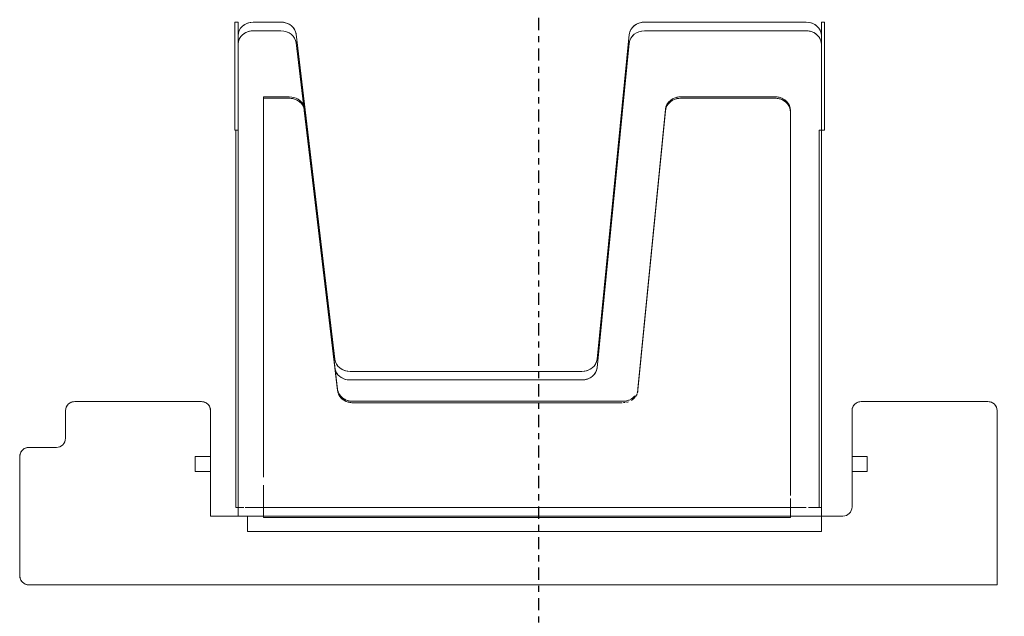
# Model space of a CAD drawing. Header units: millimetres. Extents: x -80560 to 110805, y -11020 to 52719.
# Tile 134 of 184: x 66955 to 67600, y 41939 to 42330. Entities that reach past the tile are written whole.
import ezdxf

# ---------------------------------------------------------------- set-up
doc = ezdxf.new("R2010")
doc.units = ezdxf.units.MM
doc.linetypes.add('CENTER2', pattern=[20, 8, -4, 4, -4])
for name, color, linetype, lineweight in [('A-ANNO-DIMS', 211, 'Continuous', 9), ('A-ANNO-DIMS-100', 211, 'Continuous', 9), ('I-FURN', 30, 'Continuous', 18), ('S-GRID', 1, 'Continuous', 9)]:
    doc.layers.add(name, color=color, linetype=linetype, lineweight=lineweight)
doc.styles.add('Arial_5', font='arial.ttf', dxfattribs={"width": 0.7, "height": 180})
doc.dimstyles.new('n3o_1_8_1', dxfattribs={"dimscale": 304.8, "dimtxt": 183.646692, "dimasz": 0.492126, "dimexe": 0.246063, "dimexo": 0.0625, "dimgap": 0.032808, "dimtad": 1, "dimdec": 0, "dimdsep": 46, "dimtxsty": 'Arial_5', "dimblk1": 'OBLIQUE', "dimblk2": 'OBLIQUE', "dimsah": 1, "dimcen": 0.09, "dimdle": 0.246063, "dimazin": 0, "dimtfac": 1, "dimtdec": 4, "dimtix": 1, "dimtmove": 2, "dimatfit": 3, "dimfxl": 0.246063, "dimfxlon": 1, "dimtvp": 1, "dimtolj": 1, "dimtzin": 0, "dimarcsym": 2})

# ---------------------------------------------------------------- blocks, each defined once
blk = doc.blocks.new('82_kopieerapparaat_Sharp - std-V178-DO_01 eerste verdieping')
at = {"layer": 'I-FURN'}
for p, q in [((-360, 300), (-474, 300)), ((-474, 300), (-360, 300)), ((-360, 300), (-474, 300)), ((-474, 300), (-360, 300)), ((-360, -334), (-360, 300)), ((-360, 300), (-360, -334)), ((-360, -334), (-360, 300)), ((-360, 300), (-360, -334)), ((-480, 294), (-480, 211)), ((-480, 211), (-480, 294)), ((-480, 294), (-480, 211)), ((-480, 211), (-480, 294)), ((-444.16, 205), (-444.16, 215)), ((-444.16, 215), (-434.16, 215)), ((-444.16, 215), (-434.16, 215)), ((-444.16, 205), (-444.16, 215)), ((-434.16, 215), (-434.16, 205)), ((-434.16, 205), (-434.16, 215)), ((-474, 205), (-411, 205)), ((-411, 205), (-474, 205)), ((-474, 205), (-444.16, 205)), ((-411, 205), (-474, 205)), ((-434.16, 205), (-444.16, 205)), ((-434.16, 205), (-411, 205)), ((-405, 199), (-405, -215)), ((-405, -215), (-405, 199)), ((-405, 199), (-405, -215)), ((-405, 184.98), (-405, 199)), ((-728.49, 186.98), (-657.86, 186.98)), ((-657.86, 186.98), (-728.49, 186.98)), ((-728.49, 186.98), (-728.49, 184.98)), ((-728.49, 184.98), (-728.49, 186.98)), ((-657.86, 184.98), (-657.86, 186.98)), ((-657.86, 184.98), (-657.86, 186.98)), ((-728.49, 184.98), (-714.03, 184.98)), ((-657.86, 184.98), (-728.49, 184.98)), ((-714.03, 184.98), (-719.67, 184.98)), ((-719.67, 184.98), (-714.03, 184.98)), ((-714.03, 184.98), (-719.67, 184.98)), ((-719.67, 184.98), (-714.03, 184.98)), ((-714.03, 184.98), (-657.86, 184.98)), ((-410.63, 184.98), (-714.03, 184.98)), ((-714.03, 184.98), (-410.63, 184.98)), ((-405, 184.98), (-714.03, 184.98)), ((-714.03, 184.98), (-657.86, 184.98)), ((-410.63, 184.98), (-657.86, 184.98)), ((-657.86, 184.98), (-410.63, 184.98)), ((-657.86, 183.48), (-657.86, 184.98)), ((-657.86, 183.48), (-657.86, 184.98)), ((-657.86, 184.98), (-410.63, 184.98)), ((-410.63, 183.48), (-657.86, 183.48)), ((-657.86, 183.48), (-410.63, 183.48)), ((-410.63, 184.98), (-410.63, 183.48)), ((-410.63, 183.48), (-410.63, 184.98)), ((-405, 184.98), (-410.63, 184.98)), ((-410.63, 184.98), (-410.63, 183.48)), ((-410.63, 184.98), (-405, 184.98)), ((-410.63, 184.98), (-410.63, 176.47)), ((-410.63, 184.98), (-405, 184.98)), ((-410.63, 183.48), (-410.63, 176.47)), ((-405, 164.66), (-405, 184.98)), ((-405, -190.78), (-405, 184.98)), ((-405, 164.66), (-405, 184.98)), ((-405, -190.78), (-405, 184.98)), ((-405, 184.98), (-405, -190.78)), ((-395, 184.98), (-405, 184.98)), ((-395, 184.98), (-405, 184.98)), ((-395, -190.78), (-395, 184.98)), ((-395, 184.98), (-395, -190.78)), ((-728.49, 69.14), (-728.49, 174.98)), ((-728.49, 69.14), (-728.49, 174.98)), ((-722.86, 174.98), (-722.86, 69.14)), ((-722.86, 174.98), (-722.86, 69.14)), ((-410.63, 175.07), (-410.63, 164.66)), ((-410.63, 175.07), (-410.63, -192.39)), ((-669.76, 164.66), (-670.67, 164.66)), ((-669.76, 164.66), (-670.67, 164.66)), ((-669.76, 164.66), (-670.67, 164.66)), ((-669.76, 164.66), (-670.67, 164.66)), ((-669.76, 164.66), (-670.67, 164.66)), ((-669.76, 164.66), (-670.67, 164.66)), ((-669.76, 164.66), (-670.67, 164.66)), ((-669.76, 164.66), (-670.67, 164.66)), ((-669.76, 164.66), (-670.67, 164.66)), ((-669.76, 164.66), (-670.67, 164.66)), ((-669.76, 164.66), (-670.67, 164.66)), ((-669.76, 164.66), (-670.67, 164.66)), ((-669.76, 164.66), (-670.67, 164.66)), ((-418.45, 164.66), (-669.76, 164.66)), ((-669.76, 164.66), (-418.45, 164.66)), ((-418.45, 164.66), (-669.76, 164.66)), ((-669.76, 164.66), (-418.45, 164.66)), ((-418.45, 164.66), (-669.76, 164.66)), ((-669.76, 164.66), (-418.45, 164.66)), ((-418.45, 164.66), (-669.76, 164.66)), ((-669.76, 164.66), (-418.45, 164.66)), ((-418.45, 164.66), (-669.76, 164.66)), ((-669.76, 164.66), (-418.45, 164.66)), ((-418.45, 164.66), (-669.76, 164.66)), ((-669.76, 164.66), (-418.45, 164.66)), ((-418.45, 164.66), (-669.76, 164.66)), ((-669.76, 164.66), (-418.45, 164.66)), ((-418.45, 164.66), (-669.76, 164.66)), ((-669.76, 164.66), (-418.45, 164.66)), ((-418.45, 164.66), (-669.76, 164.66)), ((-669.76, 164.66), (-418.45, 164.66)), ((-418.45, 164.66), (-669.76, 164.66)), ((-669.76, 164.66), (-418.45, 164.66)), ((-418.45, 164.66), (-669.76, 164.66)), ((-669.76, 164.66), (-418.45, 164.66)), ((-418.45, 164.66), (-669.76, 164.66)), ((-669.76, 164.66), (-418.45, 164.66)), ((-418.45, 164.66), (-669.76, 164.66)), ((-669.76, 164.66), (-418.45, 164.66)), ((-405, 164.66), (-416.55, 164.66)), ((-416.55, 164.66), (-405, 164.66)), ((-405, 164.66), (-416.55, 164.66)), ((-416.55, 164.66), (-405, 164.66)), ((-405, 164.66), (-416.55, 164.66)), ((-416.55, 164.66), (-405, 164.66)), ((-405, 164.66), (-416.55, 164.66)), ((-416.55, 164.66), (-405, 164.66)), ((-405, 164.66), (-416.55, 164.66)), ((-416.55, 164.66), (-405, 164.66)), ((-405, 164.66), (-416.55, 164.66)), ((-416.55, 164.66), (-405, 164.66)), ((-405, 164.66), (-416.55, 164.66)), ((-416.55, 164.66), (-405, 164.66)), ((-405, 164.66), (-416.55, 164.66)), ((-416.55, 164.66), (-405, 164.66)), ((-405, 164.66), (-416.55, 164.66)), ((-416.55, 164.66), (-405, 164.66)), ((-405, 164.66), (-416.55, 164.66)), ((-416.55, 164.66), (-405, 164.66)), ((-405, 164.66), (-416.55, 164.66)), ((-416.55, 164.66), (-405, 164.66)), ((-405, 164.66), (-416.55, 164.66)), ((-416.55, 164.66), (-405, 164.66)), ((-405, 164.66), (-416.55, 164.66)), ((-416.55, 164.66), (-405, 164.66)), ((-410.63, 164.66), (-410.63, 156.83)), ((-404.09, 164.66), (-405, 164.66)), ((-404.09, 164.66), (-405, 164.66)), ((-404.09, 164.66), (-405, 164.66)), ((-404.09, 164.66), (-405, 164.66)), ((-404.09, 164.66), (-405, 164.66)), ((-404.09, 164.66), (-405, 164.66)), ((-404.09, 164.66), (-405, 164.66)), ((-404.09, 164.66), (-405, 164.66)), ((-404.09, 164.66), (-405, 164.66)), ((-404.09, 164.66), (-405, 164.66)), ((-404.09, 164.66), (-405, 164.66)), ((-404.09, 164.66), (-405, 164.66)), ((-404.09, 164.66), (-405, 164.66)), ((-405, 163.34), (-405, -179.63)), ((-405, 163.34), (-405, -179.63)), ((-405, 163.34), (-405, -179.63)), ((-405, 163.34), (-405, -179.63)), ((-405, 163.34), (-405, -179.63)), ((-405, 163.34), (-405, -179.63)), ((-405, 163.34), (-405, -179.63)), ((-405, 163.34), (-405, -179.63)), ((-405, 163.34), (-405, -179.63)), ((-405, 163.34), (-405, -179.63)), ((-405, 163.34), (-405, -179.63)), ((-405, 163.34), (-405, -179.63)), ((-405, -179.63), (-405, 163.34)), ((-405, 163.34), (-405, -179.63)), ((-405, -179.63), (-405, 163.34)), ((-404.09, -180.34), (-404.09, 164.66)), ((-404.09, -180.34), (-404.09, 164.66)), ((-404.09, -180.34), (-404.09, 164.66)), ((-404.09, -180.34), (-404.09, 164.66)), ((-404.09, -180.34), (-404.09, 164.66)), ((-404.09, -180.34), (-404.09, 164.66)), ((-404.09, -180.34), (-404.09, 164.66)), ((-404.09, -180.34), (-404.09, 164.66)), ((-404.09, -180.34), (-404.09, 164.66)), ((-404.09, -180.34), (-404.09, 164.66)), ((-404.09, -180.34), (-404.09, 164.66)), ((-404.09, -180.34), (-404.09, 164.66)), ((-404.09, -180.34), (-404.09, 164.66)), ((-410.63, 155.11), (-410.63, -175.26)), ((-679.58, 92.8), (-679.58, 154.66)), ((-679.58, 92.8), (-679.58, 154.66)), ((-679.58, 92.8), (-679.58, 154.66)), ((-679.58, 92.8), (-679.58, 154.66)), ((-679.58, 92.8), (-679.58, 154.66)), ((-679.58, 92.8), (-679.58, 154.66)), ((-679.58, 92.8), (-679.58, 154.66)), ((-679.58, 92.8), (-679.58, 154.66)), ((-679.58, 92.8), (-679.58, 154.66)), ((-679.58, 92.8), (-679.58, 154.66)), ((-679.58, 92.8), (-679.58, 154.66)), ((-679.58, 92.8), (-679.58, 154.66)), ((-679.58, 92.8), (-679.58, 154.66)), ((-678.67, 154.66), (-678.67, 92.8)), ((-678.67, 154.66), (-678.67, 92.8)), ((-678.67, 154.66), (-678.67, 92.8)), ((-678.67, 154.66), (-678.67, 92.8)), ((-678.67, 154.66), (-678.67, 92.8)), ((-678.67, 154.66), (-678.67, 92.8)), ((-678.67, 154.66), (-678.67, 92.8)), ((-678.67, 154.66), (-678.67, 92.8)), ((-678.67, 154.66), (-678.67, 92.8)), ((-678.67, 154.66), (-678.67, 92.8)), ((-678.67, 154.66), (-678.67, 92.8)), ((-678.67, 154.66), (-678.67, 92.8)), ((-678.67, 154.66), (-678.67, 92.8)), ((-488.33, 64.86), (-671.44, 82.84)), ((-488.33, 64.86), (-671.44, 82.84)), ((-488.33, 64.86), (-671.44, 82.84)), ((-488.33, 64.86), (-671.44, 82.84)), ((-488.33, 64.86), (-671.44, 82.84)), ((-488.33, 64.86), (-671.44, 82.84)), ((-488.33, 64.86), (-671.44, 82.84)), ((-488.33, 64.86), (-671.44, 82.84)), ((-488.33, 64.86), (-671.44, 82.84)), ((-488.33, 64.86), (-671.44, 82.84)), ((-488.33, 64.86), (-671.44, 82.84)), ((-488.33, 64.86), (-671.44, 82.84)), ((-488.33, 64.86), (-671.44, 82.84)), ((-670.54, 82.84), (-487.42, 64.86)), ((-670.54, 82.84), (-487.42, 64.86)), ((-670.54, 82.84), (-487.42, 64.86)), ((-670.54, 82.84), (-487.42, 64.86)), ((-670.54, 82.84), (-487.42, 64.86)), ((-670.54, 82.84), (-487.42, 64.86)), ((-670.54, 82.84), (-487.42, 64.86)), ((-670.54, 82.84), (-487.42, 64.86)), ((-670.54, 82.84), (-487.42, 64.86)), ((-670.54, 82.84), (-487.42, 64.86)), ((-670.54, 82.84), (-487.42, 64.86)), ((-670.54, 82.84), (-487.42, 64.86)), ((-670.54, 82.84), (-487.42, 64.86)), ((-507.86, 38.12), (-720.43, 59.18)), ((-507.86, 38.12), (-720.43, 59.18)), ((-714.8, 59.18), (-502.23, 38.12)), ((-714.8, 59.18), (-502.23, 38.12)), ((-480.2, -121.94), (-480.2, 54.9)), ((-480.2, -121.94), (-480.2, 54.9)), ((-480.2, -121.94), (-480.2, 54.9)), ((-480.2, -121.94), (-480.2, 54.9)), ((-480.2, -121.94), (-480.2, 54.9)), ((-480.2, -121.94), (-480.2, 54.9)), ((-480.2, -121.94), (-480.2, 54.9)), ((-480.2, -121.94), (-480.2, 54.9)), ((-480.2, -121.94), (-480.2, 54.9)), ((-480.2, -121.94), (-480.2, 54.9)), ((-480.2, -121.94), (-480.2, 54.9)), ((-480.2, -121.94), (-480.2, 54.9)), ((-480.2, -121.94), (-480.2, 54.9)), ((-479.29, 54.32), (-479.29, -9.42)), ((-479.29, 54.32), (-479.29, -9.42)), ((-479.29, 54.32), (-479.29, -9.42)), ((-479.29, 54.32), (-479.29, -9.42)), ((-479.29, 54.32), (-479.29, -9.42)), ((-479.29, 54.32), (-479.29, -9.42)), ((-479.29, 54.32), (-479.29, -9.42)), ((-479.29, 54.32), (-479.29, -9.42)), ((-479.29, 54.32), (-479.29, -9.42)), ((-479.29, 54.32), (-479.29, -9.42)), ((-479.29, 54.32), (-479.29, -9.42)), ((-479.29, 54.32), (-479.29, -9.42)), ((-479.29, 54.32), (-479.29, -9.42)), ((-499.8, -123.68), (-499.8, 28.15)), ((-499.8, -123.68), (-499.8, 28.15)), ((-494.17, 28.15), (-494.17, -123.68)), ((-494.17, 28.15), (-494.17, -123.68)), ((-479.29, -9.64), (-479.29, -121.94)), ((-479.29, -9.64), (-479.29, -121.94)), ((-479.29, -9.64), (-479.29, -121.94)), ((-479.29, -9.64), (-479.29, -121.94)), ((-479.29, -9.64), (-479.29, -121.94)), ((-479.29, -9.64), (-479.29, -121.94)), ((-479.29, -9.64), (-479.29, -121.94)), ((-479.29, -9.64), (-479.29, -121.94)), ((-479.29, -9.64), (-479.29, -121.94)), ((-479.29, -9.64), (-479.29, -121.94)), ((-479.29, -9.64), (-479.29, -121.94)), ((-479.29, -9.64), (-479.29, -121.94)), ((-479.29, -9.64), (-479.29, -121.94)), ((-720.59, -158.97), (-507.71, -133.62)), ((-720.59, -158.97), (-507.71, -133.62)), ((-502.07, -133.62), (-714.95, -158.97)), ((-671.6, -153.52), (-502.96, -133.62)), ((-671.6, -153.52), (-502.96, -133.62)), ((-671.6, -153.52), (-502.96, -133.62)), ((-671.6, -153.52), (-502.96, -133.62)), ((-671.6, -153.52), (-502.96, -133.62)), ((-671.6, -153.52), (-502.96, -133.62)), ((-671.6, -153.52), (-502.96, -133.62)), ((-671.6, -153.52), (-502.96, -133.62)), ((-671.6, -153.52), (-502.96, -133.62)), ((-671.6, -153.52), (-502.96, -133.62)), ((-671.6, -153.52), (-502.96, -133.62)), ((-671.6, -153.52), (-502.96, -133.62)), ((-671.6, -153.52), (-502.96, -133.62)), ((-504.48, -133.91), (-670.75, -153.7)), ((-487.27, -131.88), (-670.69, -153.52)), ((-487.27, -131.88), (-670.69, -153.52)), ((-487.27, -131.88), (-670.69, -153.52)), ((-487.27, -131.88), (-670.69, -153.52)), ((-487.27, -131.88), (-670.69, -153.52)), ((-487.27, -131.88), (-670.69, -153.52)), ((-487.27, -131.88), (-670.69, -153.52)), ((-487.27, -131.88), (-670.69, -153.52)), ((-487.27, -131.88), (-670.69, -153.52)), ((-487.27, -131.88), (-670.69, -153.52)), ((-487.27, -131.88), (-670.69, -153.52)), ((-487.27, -131.88), (-670.69, -153.52)), ((-487.27, -131.88), (-670.69, -153.52)), ((-502.07, -133.62), (-504.48, -133.91)), ((-502.96, -133.62), (-501.35, -133.43)), ((-502.96, -133.62), (-501.35, -133.43)), ((-502.96, -133.62), (-501.35, -133.43)), ((-502.96, -133.62), (-501.35, -133.43)), ((-502.96, -133.62), (-501.35, -133.43)), ((-502.96, -133.62), (-501.35, -133.43)), ((-502.96, -133.62), (-501.35, -133.43)), ((-502.96, -133.62), (-501.35, -133.43)), ((-502.96, -133.62), (-501.35, -133.43)), ((-502.96, -133.62), (-501.35, -133.43)), ((-502.96, -133.62), (-501.35, -133.43)), ((-502.96, -133.62), (-501.35, -133.43)), ((-502.96, -133.62), (-501.35, -133.43)), ((-501.35, -133.43), (-488.18, -131.88)), ((-501.35, -133.43), (-488.18, -131.88)), ((-501.35, -133.43), (-488.18, -131.88)), ((-501.35, -133.43), (-488.18, -131.88)), ((-501.35, -133.43), (-488.18, -131.88)), ((-501.35, -133.43), (-488.18, -131.88)), ((-501.35, -133.43), (-488.18, -131.88)), ((-501.35, -133.43), (-488.18, -131.88)), ((-501.35, -133.43), (-488.18, -131.88)), ((-501.35, -133.43), (-488.18, -131.88)), ((-501.35, -133.43), (-488.18, -131.88)), ((-501.35, -133.43), (-488.18, -131.88)), ((-501.35, -133.43), (-488.18, -131.88)), ((-671.31, -153.77), (-714.95, -158.97)), ((-679.58, -180.34), (-679.58, -163.46)), ((-679.58, -180.34), (-679.58, -163.46)), ((-679.58, -180.34), (-679.58, -163.46)), ((-679.58, -180.34), (-679.58, -163.46)), ((-679.58, -180.34), (-679.58, -163.46)), ((-679.58, -180.34), (-679.58, -163.46)), ((-679.58, -180.34), (-679.58, -163.46)), ((-679.58, -180.34), (-679.58, -163.46)), ((-679.58, -180.34), (-679.58, -163.46)), ((-679.58, -180.34), (-679.58, -163.46)), ((-679.58, -180.34), (-679.58, -163.46)), ((-679.58, -180.34), (-679.58, -163.46)), ((-679.58, -180.34), (-679.58, -163.46)), ((-678.67, -163.46), (-678.67, -180.34)), ((-678.67, -163.46), (-678.67, -180.34)), ((-678.67, -163.46), (-678.67, -180.34)), ((-678.67, -163.46), (-678.67, -180.34)), ((-678.67, -163.46), (-678.67, -180.34)), ((-678.67, -163.46), (-678.67, -180.34)), ((-678.67, -163.46), (-678.67, -180.34)), ((-678.67, -163.46), (-678.67, -180.34)), ((-678.67, -163.46), (-678.67, -180.34)), ((-678.67, -163.46), (-678.67, -180.34)), ((-678.67, -163.46), (-678.67, -180.34)), ((-678.67, -163.46), (-678.67, -180.34)), ((-678.67, -163.46), (-678.67, -180.34)), ((-728.49, -187.02), (-728.49, -168.91)), ((-728.49, -187.02), (-728.49, -168.91)), ((-722.86, -168.91), (-722.86, -187.02)), ((-722.86, -168.91), (-722.86, -187.02)), ((-679.58, -180.34), (-678.67, -180.34)), ((-679.58, -180.34), (-678.67, -180.34)), ((-679.58, -180.34), (-678.67, -180.34)), ((-679.58, -180.34), (-678.67, -180.34)), ((-679.58, -180.34), (-678.67, -180.34)), ((-679.58, -180.34), (-678.67, -180.34)), ((-679.58, -180.34), (-678.67, -180.34)), ((-679.58, -180.34), (-678.67, -180.34)), ((-679.58, -180.34), (-678.67, -180.34)), ((-679.58, -180.34), (-678.67, -180.34)), ((-679.58, -180.34), (-678.67, -180.34)), ((-679.58, -180.34), (-678.67, -180.34)), ((-679.58, -180.34), (-678.67, -180.34)), ((-678.67, -180.34), (-430.55, -180.34)), ((-430.55, -180.34), (-678.67, -180.34)), ((-678.67, -180.34), (-430.55, -180.34)), ((-430.55, -180.34), (-678.67, -180.34)), ((-678.67, -180.34), (-430.55, -180.34)), ((-430.55, -180.34), (-678.67, -180.34)), ((-678.67, -180.34), (-430.55, -180.34)), ((-430.55, -180.34), (-678.67, -180.34)), ((-678.67, -180.34), (-430.55, -180.34)), ((-430.55, -180.34), (-678.67, -180.34)), ((-678.67, -180.34), (-430.55, -180.34)), ((-430.55, -180.34), (-678.67, -180.34)), ((-678.67, -180.34), (-430.55, -180.34)), ((-430.55, -180.34), (-678.67, -180.34)), ((-678.67, -180.34), (-430.55, -180.34)), ((-430.55, -180.34), (-678.67, -180.34)), ((-678.67, -180.34), (-430.55, -180.34)), ((-430.55, -180.34), (-678.67, -180.34)), ((-678.67, -180.34), (-430.55, -180.34)), ((-430.55, -180.34), (-678.67, -180.34)), ((-678.67, -180.34), (-430.55, -180.34)), ((-430.55, -180.34), (-678.67, -180.34)), ((-678.67, -180.34), (-430.55, -180.34)), ((-430.55, -180.34), (-678.67, -180.34)), ((-678.67, -180.34), (-430.55, -180.34)), ((-430.55, -180.34), (-678.67, -180.34)), ((-425.28, -180.34), (-405, -180.34)), ((-405, -180.34), (-425.28, -180.34)), ((-425.28, -180.34), (-405, -180.34)), ((-405, -180.34), (-425.28, -180.34)), ((-425.28, -180.34), (-405, -180.34)), ((-405, -180.34), (-425.28, -180.34)), ((-425.28, -180.34), (-405, -180.34)), ((-405, -180.34), (-425.28, -180.34)), ((-425.28, -180.34), (-405, -180.34)), ((-405, -180.34), (-425.28, -180.34)), ((-425.28, -180.34), (-405, -180.34)), ((-405, -180.34), (-425.28, -180.34)), ((-425.28, -180.34), (-405, -180.34)), ((-405, -180.34), (-425.28, -180.34)), ((-425.28, -180.34), (-405, -180.34)), ((-405, -180.34), (-425.28, -180.34)), ((-425.28, -180.34), (-405, -180.34)), ((-405, -180.34), (-425.28, -180.34)), ((-425.28, -180.34), (-405, -180.34)), ((-405, -180.34), (-425.28, -180.34)), ((-425.28, -180.34), (-405, -180.34)), ((-405, -180.34), (-425.28, -180.34)), ((-425.28, -180.34), (-405, -180.34)), ((-405, -180.34), (-425.28, -180.34)), ((-425.28, -180.34), (-405, -180.34)), ((-405, -180.34), (-425.28, -180.34)), ((-410.63, -176.53), (-410.63, -180.34)), ((-410.63, -180.34), (-410.63, -192.39)), ((-405, -180.34), (-404.09, -180.34)), ((-405, -180.34), (-404.09, -180.34)), ((-405, -180.34), (-404.09, -180.34)), ((-405, -180.34), (-404.09, -180.34)), ((-405, -180.34), (-404.09, -180.34)), ((-405, -180.34), (-404.09, -180.34)), ((-405, -180.34), (-404.09, -180.34)), ((-405, -180.34), (-404.09, -180.34)), ((-405, -180.34), (-404.09, -180.34)), ((-405, -180.34), (-404.09, -180.34)), ((-405, -180.34), (-404.09, -180.34)), ((-405, -180.34), (-404.09, -180.34)), ((-405, -190.78), (-405, -180.34)), ((-405, -180.34), (-404.09, -180.34)), ((-405, -190.78), (-405, -180.34)), ((-410.63, -193.34), (-410.63, -197.02)), ((-410.63, -193.34), (-410.63, -197.02)), ((-405, -197.02), (-405, -190.78)), ((-405, -197.02), (-405, -190.78)), ((-405, -197.02), (-405, -190.78)), ((-405, -190.78), (-395, -190.78)), ((-395, -190.78), (-405, -190.78)), ((-728.49, -197.02), (-657.86, -197.02)), ((-714.03, -197.02), (-728.49, -197.02)), ((-728.49, -199.02), (-728.49, -197.02)), ((-728.49, -197.02), (-728.49, -199.02)), ((-728.49, -199.02), (-657.86, -199.02)), ((-657.86, -199.02), (-728.49, -199.02)), ((-719.67, -197.02), (-714.03, -197.02)), ((-714.03, -197.02), (-719.67, -197.02)), ((-719.67, -197.02), (-714.03, -197.02)), ((-714.03, -197.02), (-719.67, -197.02)), ((-657.86, -197.02), (-714.03, -197.02)), ((-714.03, -197.02), (-410.63, -197.02)), ((-410.63, -197.02), (-714.03, -197.02)), ((-714.03, -197.02), (-405, -197.02)), ((-657.86, -197.02), (-714.03, -197.02)), ((-410.63, -197.02), (-657.86, -197.02)), ((-657.86, -197.02), (-410.63, -197.02)), ((-657.86, -197.02), (-657.86, -198.52)), ((-657.86, -197.02), (-657.86, -198.52)), ((-657.86, -197.02), (-657.86, -198.52)), ((-657.86, -197.02), (-657.86, -199.02)), ((-410.63, -197.02), (-657.86, -197.02)), ((-410.63, -198.52), (-657.86, -198.52)), ((-657.86, -198.52), (-410.63, -198.52)), ((-410.63, -198.52), (-410.63, -197.02)), ((-410.63, -197.02), (-410.63, -198.52)), ((-410.63, -197.02), (-405, -197.02)), ((-410.63, -197.02), (-405, -197.02)), ((-410.63, -197.02), (-405, -197.02)), ((-405, -215), (-405, -197.02)), ((-405, -215), (-474, -215)), ((-474, -215), (-405, -215)), ((-444.16, -215), (-474, -215)), ((-474, -215), (-405, -215)), ((-444.16, -225), (-444.16, -215)), ((-444.16, -215), (-434.16, -215)), ((-444.16, -215), (-444.16, -225)), ((-405, -215), (-434.16, -215)), ((-434.16, -215), (-434.16, -225)), ((-434.16, -215), (-434.16, -225)), ((-480, -221), (-480, -304)), ((-480, -304), (-480, -221)), ((-480, -221), (-480, -304)), ((-480, -304), (-480, -221)), ((-434.16, -225), (-444.16, -225)), ((-434.16, -225), (-444.16, -225)), ((-474, -310), (-456, -310)), ((-456, -310), (-474, -310)), ((-474, -310), (-456, -310)), ((-456, -310), (-474, -310)), ((-450, -316), (-450, -334)), ((-450, -334), (-450, -316)), ((-450, -316), (-450, -334)), ((-450, -334), (-450, -316)), ((-444, -340), (-366, -340)), ((-366, -340), (-444, -340)), ((-444, -340), (-366, -340)), ((-366, -340), (-444, -340))]:
    blk.add_line(p, q, dxfattribs=at)
for centre, start, end in [((-474, 294), 90, 180), ((-474, 294), 150, 180), ((-474, 294), 150, 180), ((-474, 294), 150, 180), ((-474, 294), 90, 150), ((-474, 294), 90, 150), ((-474, 294), 90, 150), ((-474, 211), 180, 270), ((-474, 211), 180, 210), ((-474, 211), 180, 210), ((-474, 211), 180, 210), ((-474, 211), 210, 270), ((-474, 211), 210, 270), ((-474, 211), 210, 270), ((-411, 199), 0, 90), ((-411, 199), 0, 90), ((-411, 199), 0, 90), ((-411, 199), 0, 90), ((-474, -221), 90, 180), ((-474, -221), 150, 180), ((-474, -221), 150, 180), ((-474, -221), 150, 180), ((-474, -221), 90, 150), ((-474, -221), 90, 150), ((-474, -221), 90, 150), ((-474, -304), 180, 270), ((-474, -304), 180, 210), ((-474, -304), 180, 210), ((-474, -304), 180, 210), ((-474, -304), 210, 270), ((-474, -304), 210, 270), ((-474, -304), 210, 270), ((-456, -316), 0, 90), ((-456, -316), 0, 90), ((-456, -316), 0, 90), ((-456, -316), 0, 90), ((-444, -334), 180, 270), ((-444, -334), 180, 210), ((-444, -334), 180, 210), ((-444, -334), 180, 210), ((-366, -334), 270, 360), ((-366, -334), 330, 360), ((-366, -334), 330, 360), ((-366, -334), 330, 360), ((-444, -334), 210, 270), ((-444, -334), 210, 270), ((-444, -334), 210, 270), ((-366, -334), 270, 330), ((-366, -334), 270, 330), ((-366, -334), 270, 330)]:
    blk.add_arc(centre, 6, start, end, dxfattribs=at)
for centre, ratio, start_param, end_param in [((-719.67, 174.98), 0.882948, 0, 1.570796), ((-719.67, 174.98), 0.882948, 0.261799, 1.570796), ((-714.03, 174.98), 0.882948, 0, 1.570796), ((-719.67, 174.98), 0.882948, 0, 0.261799), ((-714.03, 174.98), 0.882948, 0, 1.047198), ((-714.03, 174.98), 0.882948, 1.047198, 1.570796), ((-670.67, 154.66), 0.891007, 0, 0.995909), ((-670.67, 154.66), 0.891007, 0, 0.995909), ((-670.67, 154.66), 0.891007, 0, 0.995909), ((-670.67, 154.66), 0.891007, 0, 0.995909), ((-670.67, 154.66), 0.891007, 0, 0.995909), ((-670.67, 154.66), 0.891007, 0, 0.995909), ((-670.67, 154.66), 0.891007, 0, 0.995909), ((-670.67, 154.66), 0.891007, 0, 0.995909), ((-670.67, 154.66), 0.891007, 0, 0.995909), ((-670.67, 154.66), 0.891007, 0, 0.995909), ((-670.67, 154.66), 0.891007, 0, 0.995909), ((-670.67, 154.66), 0.891007, 0, 0.995909), ((-670.67, 154.66), 0.891007, 0.785398, 0.995909), ((-669.76, 154.66), 0.891007, 0, 1.047198), ((-669.76, 154.66), 0.891007, 0.261799, 1.047198), ((-669.76, 154.66), 0.891007, 0.261799, 1.047198), ((-669.76, 154.66), 0.891007, 0.261799, 1.047198), ((-669.76, 154.66), 0.891007, 0.261799, 1.047198), ((-669.76, 154.66), 0.891007, 0.261799, 1.047198), ((-669.76, 154.66), 0.891007, 0.261799, 1.047198), ((-669.76, 154.66), 0.891007, 0.261799, 1.047198), ((-669.76, 154.66), 0.891007, 0.261799, 1.047198), ((-669.76, 154.66), 0.891007, 0.261799, 1.047198), ((-669.76, 154.66), 0.891007, 0.261799, 1.047198), ((-669.76, 154.66), 0.891007, 0.261799, 1.047198), ((-669.76, 154.66), 0.891007, 0.261799, 1.047198), ((-670.67, 154.66), 0.891007, 0, 0.785398), ((-669.76, 154.66), 0.891007, 0, 0.261799), ((-669.76, 154.66), 0.891007, 0, 0.261799), ((-669.76, 154.66), 0.891007, 0, 0.261799), ((-669.76, 154.66), 0.891007, 0, 0.261799), ((-669.76, 154.66), 0.891007, 0, 0.261799), ((-669.76, 154.66), 0.891007, 0, 0.261799), ((-669.76, 154.66), 0.891007, 0, 0.261799), ((-669.76, 154.66), 0.891007, 0, 0.261799), ((-669.76, 154.66), 0.891007, 0, 0.261799), ((-669.76, 154.66), 0.891007, 0, 0.261799), ((-669.76, 154.66), 0.891007, 0, 0.261799), ((-669.76, 154.66), 0.891007, 0, 0.261799), ((-670.67, 154.66), 0.891007, 1.047198, 1.570796), ((-670.67, 154.66), 0.891007, 1.047198, 1.570796), ((-670.67, 154.66), 0.891007, 1.047198, 1.570796), ((-670.67, 154.66), 0.891007, 1.047198, 1.570796), ((-670.67, 154.66), 0.891007, 1.047198, 1.570796), ((-670.67, 154.66), 0.891007, 1.047198, 1.570796), ((-670.67, 154.66), 0.891007, 1.047198, 1.570796), ((-670.67, 154.66), 0.891007, 1.047198, 1.570796), ((-670.67, 154.66), 0.891007, 1.047198, 1.570796), ((-670.67, 154.66), 0.891007, 1.047198, 1.570796), ((-670.67, 154.66), 0.891007, 1.047198, 1.570796), ((-670.67, 154.66), 0.891007, 1.047198, 1.570796), ((-670.67, 154.66), 0.891007, 1.308997, 1.570796), ((-670.67, 154.66), 0.891007, 1.047198, 1.308997), ((-669.76, 154.66), 0.891007, 1.04992, 1.570796), ((-669.76, 154.66), 0.891007, 1.04992, 1.570796), ((-669.76, 154.66), 0.891007, 1.04992, 1.570796), ((-669.76, 154.66), 0.891007, 1.04992, 1.570796), ((-669.76, 154.66), 0.891007, 1.04992, 1.570796), ((-669.76, 154.66), 0.891007, 1.04992, 1.570796), ((-669.76, 154.66), 0.891007, 1.04992, 1.570796), ((-669.76, 154.66), 0.891007, 1.04992, 1.570796), ((-669.76, 154.66), 0.891007, 1.04992, 1.570796), ((-669.76, 154.66), 0.891007, 1.308997, 1.570796), ((-669.76, 154.66), 0.891007, 1.308997, 1.570796), ((-669.76, 154.66), 0.891007, 1.308997, 1.570796), ((-669.76, 154.66), 0.891007, 1.308997, 1.570796), ((-669.76, 154.66), 0.891007, 1.04992, 1.308997), ((-669.76, 154.66), 0.891007, 1.04992, 1.308997), ((-669.76, 154.66), 0.891007, 1.04992, 1.308997), ((-669.76, 154.66), 0.891007, 1.04992, 1.308997), ((-670.67, 92.8), 0.891007, 1.570796, 1.818051), ((-670.67, 92.8), 0.891007, 1.570796, 3.054326), ((-670.67, 92.8), 0.891007, 1.570796, 3.054326), ((-670.67, 92.8), 0.891007, 1.570796, 3.054326), ((-670.67, 92.8), 0.891007, 1.570796, 3.054326), ((-670.67, 92.8), 0.891007, 1.570796, 3.054326), ((-670.67, 92.8), 0.891007, 1.570796, 3.054326), ((-670.67, 92.8), 0.891007, 1.570796, 3.054326), ((-670.67, 92.8), 0.891007, 1.570796, 3.054326), ((-670.67, 92.8), 0.891007, 1.570796, 3.054326), ((-670.67, 92.8), 0.891007, 1.570796, 3.054326), ((-670.67, 92.8), 0.891007, 1.570796, 3.054326), ((-670.67, 92.8), 0.891007, 1.570796, 3.054326), ((-670.67, 92.8), 0.891007, 1.818051, 2.065306), ((-669.76, 92.8), 0.891007, 1.570796, 2.312561), ((-669.76, 92.8), 0.891007, 1.570796, 2.312561), ((-669.76, 92.8), 0.891007, 1.570796, 2.312561), ((-669.76, 92.8), 0.891007, 1.570796, 2.312561), ((-669.76, 92.8), 0.891007, 1.570796, 2.312561), ((-669.76, 92.8), 0.891007, 1.570796, 2.065306), ((-669.76, 92.8), 0.891007, 1.570796, 2.312561), ((-669.76, 92.8), 0.891007, 1.570796, 2.312561), ((-669.76, 92.8), 0.891007, 1.570796, 2.312561), ((-669.76, 92.8), 0.891007, 1.570796, 2.312561), ((-669.76, 92.8), 0.891007, 1.570796, 2.312561), ((-669.76, 92.8), 0.891007, 1.570796, 2.312561), ((-669.76, 92.8), 0.891007, 1.570796, 2.312561), ((-670.67, 92.8), 0.891007, 2.065306, 2.312561), ((-669.76, 92.8), 0.891007, 2.065306, 2.312561), ((-670.67, 92.8), 0.891007, 2.312561, 3.054326), ((-669.76, 92.8), 0.891007, 2.312561, 2.807071), ((-669.76, 92.8), 0.891007, 2.312561, 2.559816), ((-669.76, 92.8), 0.891007, 2.312561, 2.559816), ((-669.76, 92.8), 0.891007, 2.312561, 2.559816), ((-669.76, 92.8), 0.891007, 2.312561, 3.054326), ((-669.76, 92.8), 0.891007, 2.312561, 3.054326), ((-669.76, 92.8), 0.891007, 2.312561, 3.054326), ((-669.76, 92.8), 0.891007, 2.312561, 3.054326), ((-669.76, 92.8), 0.891007, 2.312561, 3.054326), ((-669.76, 92.8), 0.891007, 2.312561, 2.807071), ((-669.76, 92.8), 0.891007, 2.312561, 3.054326), ((-669.76, 92.8), 0.891007, 2.312561, 3.054326), ((-669.76, 92.8), 0.891007, 2.312561, 2.559816), ((-669.76, 92.8), 0.891007, 2.559816, 3.054326), ((-669.76, 92.8), 0.891007, 2.559816, 2.807071), ((-669.76, 92.8), 0.891007, 2.559816, 3.054326), ((-669.76, 92.8), 0.891007, 2.559816, 2.807071), ((-669.76, 92.8), 0.891007, 2.807071, 3.054326), ((-669.76, 92.8), 0.891007, 2.807071, 3.054326), ((-669.76, 92.8), 0.891007, 2.807071, 3.054326), ((-669.76, 92.8), 0.891007, 2.807071, 3.054326), ((-719.67, 69.14), 0.882948, 1.570796, 2.807071), ((-719.67, 69.14), 0.882948, 1.570796, 3.054326), ((-714.03, 69.14), 0.882948, 1.570796, 2.312561), ((-714.03, 69.14), 0.882948, 1.570796, 3.054326), ((-489.11, 54.9), 0.891007, 5.948664, 6.195919), ((-489.11, 54.9), 0.891007, 5.948664, 6.195919), ((-489.11, 54.9), 0.891007, 5.948664, 6.195919), ((-489.11, 54.9), 0.891007, 5.948664, 6.195919), ((-489.11, 54.9), 0.891007, 5.948664, 6.195919), ((-489.11, 54.9), 0.891007, 5.948664, 6.195919), ((-489.11, 54.9), 0.891007, 5.948664, 6.195919), ((-489.11, 54.9), 0.891007, 5.948664, 6.195919), ((-489.11, 54.9), 0.891007, 5.948664, 6.195919), ((-489.11, 54.9), 0.891007, 5.948664, 6.195919), ((-489.11, 54.9), 0.891007, 5.948664, 6.195919), ((-489.11, 54.9), 0.891007, 5.948664, 6.195919), ((-489.11, 54.9), 0.891007, 5.948664, 6.195919), ((-488.2, 54.9), 0.891007, 5.948664, 6.195919), ((-488.2, 54.9), 0.891007, 5.948664, 6.195919), ((-488.2, 54.9), 0.891007, 5.948664, 6.195919), ((-488.2, 54.9), 0.891007, 5.948664, 6.195919), ((-488.2, 54.9), 0.891007, 5.948664, 6.195919), ((-488.2, 54.9), 0.891007, 5.948664, 6.195919), ((-488.2, 54.9), 0.891007, 5.948664, 6.195919), ((-488.2, 54.9), 0.891007, 5.948664, 6.195919), ((-488.2, 54.9), 0.891007, 5.948664, 6.195919), ((-488.2, 54.9), 0.891007, 5.948664, 6.195919), ((-488.2, 54.9), 0.891007, 5.948664, 6.195919), ((-488.2, 54.9), 0.891007, 5.948664, 6.195919), ((-488.2, 54.9), 0.891007, 5.948664, 6.195919), ((-719.67, 69.14), 0.882948, 2.807071, 3.054326), ((-714.03, 69.14), 0.882948, 2.312561, 2.807071), ((-714.03, 69.14), 0.882948, 2.807071, 3.054326), ((-488.2, 54.9), 0.891007, 5.723682, 5.910923), ((-488.2, 54.9), 0.891007, 5.723682, 5.910923), ((-488.2, 54.9), 0.891007, 5.723682, 5.910923), ((-488.2, 54.9), 0.891007, 5.723682, 5.910923), ((-488.2, 54.9), 0.891007, 5.723682, 5.910923), ((-488.2, 54.9), 0.891007, 5.723682, 5.910923), ((-488.2, 54.9), 0.891007, 5.723682, 5.910923), ((-488.2, 54.9), 0.891007, 5.723682, 5.910923), ((-488.2, 54.9), 0.891007, 5.723682, 5.910923), ((-488.2, 54.9), 0.891007, 5.723682, 5.910923), ((-488.2, 54.9), 0.891007, 5.723682, 5.910923), ((-488.2, 54.9), 0.891007, 5.723682, 5.910923), ((-488.2, 54.9), 0.891007, 5.723682, 5.910923), ((-489.11, 54.9), 0.891007, 5.221032, 5.640433), ((-489.11, 54.9), 0.891007, 5.221032, 5.640433), ((-489.11, 54.9), 0.891007, 5.221032, 5.640433), ((-489.11, 54.9), 0.891007, 5.221032, 5.640433), ((-489.11, 54.9), 0.891007, 5.221032, 5.640433), ((-489.11, 54.9), 0.891007, 5.221032, 5.640433), ((-489.11, 54.9), 0.891007, 5.221032, 5.640433), ((-489.11, 54.9), 0.891007, 5.221032, 5.640433), ((-489.11, 54.9), 0.891007, 5.221032, 5.640433), ((-489.11, 54.9), 0.891007, 5.221032, 5.640433), ((-489.11, 54.9), 0.891007, 5.221032, 5.640433), ((-489.11, 54.9), 0.891007, 5.221032, 5.640433), ((-489.11, 54.9), 0.891007, 5.221032, 5.640433), ((-488.2, 54.9), 0.891007, 5.454154, 5.701409), ((-488.2, 54.9), 0.891007, 5.310876, 5.701409), ((-488.2, 54.9), 0.891007, 5.454154, 5.701409), ((-488.2, 54.9), 0.891007, 5.310876, 5.701409), ((-488.2, 54.9), 0.891007, 5.454154, 5.701409), ((-488.2, 54.9), 0.891007, 5.310876, 5.701409), ((-488.2, 54.9), 0.891007, 5.310876, 5.701409), ((-488.2, 54.9), 0.891007, 5.310876, 5.701409), ((-488.2, 54.9), 0.891007, 5.310876, 5.701409), ((-488.2, 54.9), 0.891007, 5.310876, 5.701409), ((-488.2, 54.9), 0.891007, 5.310876, 5.701409), ((-488.2, 54.9), 0.891007, 5.310876, 5.701409), ((-488.2, 54.9), 0.891007, 5.310876, 5.701409), ((-488.2, 54.9), 0.891007, 5.310876, 5.454154), ((-488.2, 54.9), 0.891007, 5.310876, 5.454154), ((-488.2, 54.9), 0.891007, 5.310876, 5.454154), ((-489.11, 54.9), 0.891007, 4.988616, 5.206899), ((-489.11, 54.9), 0.891007, 4.988616, 5.206899), ((-489.11, 54.9), 0.891007, 4.988616, 5.206899), ((-489.11, 54.9), 0.891007, 4.988616, 5.206899), ((-489.11, 54.9), 0.891007, 4.988616, 5.206899), ((-489.11, 54.9), 0.891007, 4.988616, 5.206899), ((-489.11, 54.9), 0.891007, 4.988616, 5.206899), ((-489.11, 54.9), 0.891007, 4.988616, 5.206899), ((-489.11, 54.9), 0.891007, 4.988616, 5.206899), ((-489.11, 54.9), 0.891007, 4.988616, 5.206899), ((-489.11, 54.9), 0.891007, 4.988616, 5.206899), ((-489.11, 54.9), 0.891007, 4.988616, 5.206899), ((-489.11, 54.9), 0.891007, 4.988616, 5.206899), ((-488.2, 54.9), 0.891007, 4.959644, 5.092545), ((-488.2, 54.9), 0.891007, 4.959644, 5.092545), ((-488.2, 54.9), 0.891007, 4.959644, 5.092545), ((-488.2, 54.9), 0.891007, 4.959644, 5.092545), ((-488.2, 54.9), 0.891007, 4.959644, 5.092545), ((-488.2, 54.9), 0.891007, 4.959644, 5.092545), ((-488.2, 54.9), 0.891007, 4.959644, 5.092545), ((-488.2, 54.9), 0.891007, 4.959644, 5.092545), ((-488.2, 54.9), 0.891007, 4.959644, 5.092545), ((-488.2, 54.9), 0.891007, 4.959644, 5.092545), ((-488.2, 54.9), 0.891007, 4.959644, 5.092545), ((-488.2, 54.9), 0.891007, 4.959644, 5.092545), ((-488.2, 54.9), 0.891007, 4.959644, 5.092545), ((-489.11, 54.9), 0.891007, 4.736108, 4.959644), ((-489.11, 54.9), 0.891007, 4.736108, 4.959644), ((-489.11, 54.9), 0.891007, 4.736108, 4.959644), ((-489.11, 54.9), 0.891007, 4.736108, 4.959644), ((-489.11, 54.9), 0.891007, 4.736108, 4.959644), ((-489.11, 54.9), 0.891007, 4.736108, 4.959644), ((-489.11, 54.9), 0.891007, 4.736108, 4.959644), ((-489.11, 54.9), 0.891007, 4.736108, 4.959644), ((-489.11, 54.9), 0.891007, 4.736108, 4.959644), ((-489.11, 54.9), 0.891007, 4.736108, 4.959644), ((-489.11, 54.9), 0.891007, 4.736108, 4.959644), ((-489.11, 54.9), 0.891007, 4.736108, 4.959644), ((-489.11, 54.9), 0.891007, 4.736108, 4.959644), ((-488.2, 54.9), 0.891007, 4.712389, 4.869038), ((-488.2, 54.9), 0.891007, 4.712389, 4.869038), ((-488.2, 54.9), 0.891007, 4.712389, 4.869038), ((-488.2, 54.9), 0.891007, 4.712389, 4.869038), ((-488.2, 54.9), 0.891007, 4.712389, 4.869038), ((-488.2, 54.9), 0.891007, 4.712389, 4.869038), ((-488.2, 54.9), 0.891007, 4.712389, 4.869038), ((-488.2, 54.9), 0.891007, 4.712389, 4.869038), ((-488.2, 54.9), 0.891007, 4.712389, 4.869038), ((-488.2, 54.9), 0.891007, 4.712389, 4.869038), ((-488.2, 54.9), 0.891007, 4.712389, 4.869038), ((-488.2, 54.9), 0.891007, 4.712389, 4.869038), ((-488.2, 54.9), 0.891007, 4.712389, 4.869038), ((-508.63, 28.15), 0.882948, 5.948664, 6.195919), ((-508.63, 28.15), 0.882948, 4.712389, 6.195919), ((-508.63, 28.15), 0.882948, 4.712389, 5.948664), ((-503, 28.15), 0.882948, 5.948664, 6.195919), ((-503, 28.15), 0.882948, 4.712389, 6.195919), ((-503, 28.15), 0.882948, 4.712389, 5.948664), ((-489.11, -121.94), 0.891007, 3.579859, 4.712389), ((-489.11, -121.94), 0.891007, 3.579859, 4.712389), ((-489.11, -121.94), 0.891007, 3.579859, 4.712389), ((-489.11, -121.94), 0.891007, 3.579859, 4.712389), ((-489.11, -121.94), 0.891007, 3.579859, 4.712389), ((-489.11, -121.94), 0.891007, 3.579859, 4.712389), ((-489.11, -121.94), 0.891007, 3.579859, 4.712389), ((-489.11, -121.94), 0.891007, 3.579859, 4.712389), ((-489.11, -121.94), 0.891007, 3.579859, 4.712389), ((-489.11, -121.94), 0.891007, 3.579859, 4.712389), ((-489.11, -121.94), 0.891007, 3.579859, 4.712389), ((-489.11, -121.94), 0.891007, 3.579859, 4.712389), ((-488.2, -121.94), 0.891007, 3.512225, 4.712389), ((-488.2, -121.94), 0.891007, 3.512225, 4.712389), ((-488.2, -121.94), 0.891007, 3.512225, 4.712389), ((-488.2, -121.94), 0.891007, 3.512225, 4.712389), ((-488.2, -121.94), 0.891007, 3.512225, 4.712389), ((-488.2, -121.94), 0.891007, 3.512225, 4.712389), ((-488.2, -121.94), 0.891007, 3.512225, 4.712389), ((-488.2, -121.94), 0.891007, 3.512225, 4.712389), ((-488.2, -121.94), 0.891007, 3.979351, 4.712389), ((-489.11, -121.94), 0.891007, 4.468043, 4.712389), ((-488.2, -121.94), 0.891007, 4.223697, 4.712389), ((-488.2, -121.94), 0.891007, 4.468043, 4.712389), ((-488.2, -121.94), 0.891007, 4.468043, 4.712389), ((-488.2, -121.94), 0.891007, 4.468043, 4.712389), ((-508.63, -123.68), 0.882948, 3.246312, 4.712389), ((-508.63, -123.68), 0.882948, 3.490659, 4.712389), ((-503, -123.68), 0.882948, 3.246312, 4.712389), ((-503, -123.68), 0.882948, 3.490659, 4.712389), ((-488.2, -121.94), 0.891007, 3.512225, 4.468043), ((-488.2, -121.94), 0.891007, 3.512225, 4.468043), ((-488.2, -121.94), 0.891007, 3.512225, 4.223697), ((-488.2, -121.94), 0.891007, 3.512225, 4.223697), ((-489.11, -121.94), 0.891007, 3.735005, 3.979351), ((-488.2, -121.94), 0.891007, 3.735005, 3.979351), ((-489.11, -121.94), 0.891007, 3.979351, 4.223697), ((-489.11, -121.94), 0.891007, 4.223697, 4.468043), ((-488.2, -121.94), 0.891007, 4.223697, 4.468043), ((-508.63, -123.68), 0.882948, 3.246312, 3.490659), ((-503, -123.68), 0.882948, 3.331176, 3.490659), ((-489.11, -121.94), 0.891007, 3.336643, 3.490659), ((-489.11, -121.94), 0.891007, 3.336643, 3.490659), ((-489.11, -121.94), 0.891007, 3.336643, 3.490659), ((-489.11, -121.94), 0.891007, 3.336643, 3.490659), ((-489.11, -121.94), 0.891007, 3.336643, 3.490659), ((-489.11, -121.94), 0.891007, 3.336643, 3.490659), ((-489.11, -121.94), 0.891007, 3.336643, 3.490659), ((-489.11, -121.94), 0.891007, 3.336643, 3.490659), ((-489.11, -121.94), 0.891007, 3.336643, 3.490659), ((-489.11, -121.94), 0.891007, 3.336643, 3.490659), ((-489.11, -121.94), 0.891007, 3.336643, 3.490659), ((-489.11, -121.94), 0.891007, 3.336643, 3.490659), ((-489.11, -121.94), 0.891007, 3.336643, 3.490659), ((-488.2, -121.94), 0.891007, 3.257616, 3.490659), ((-488.2, -121.94), 0.891007, 3.257616, 3.490659), ((-488.2, -121.94), 0.891007, 3.257616, 3.490659), ((-488.2, -121.94), 0.891007, 3.257616, 3.490659), ((-488.2, -121.94), 0.891007, 3.257616, 3.490659), ((-488.2, -121.94), 0.891007, 3.257616, 3.490659), ((-488.2, -121.94), 0.891007, 3.257616, 3.490659), ((-488.2, -121.94), 0.891007, 3.257616, 3.490659), ((-488.2, -121.94), 0.891007, 3.257616, 3.490659), ((-488.2, -121.94), 0.891007, 3.257616, 3.490659), ((-488.2, -121.94), 0.891007, 3.257616, 3.490659), ((-488.2, -121.94), 0.891007, 3.257616, 3.490659), ((-488.2, -121.94), 0.891007, 3.257616, 3.490659), ((-489.11, -121.94), 0.891007, 3.579859, 3.735005), ((-488.2, -121.94), 0.891007, 3.512225, 3.735005), ((-670.67, -163.46), 0.891007, 0.349066, 1.570796), ((-670.67, -163.46), 0.891007, 0.349066, 1.570796), ((-670.67, -163.46), 0.891007, 0.349066, 1.570796), ((-670.67, -163.46), 0.891007, 0.349066, 1.570796), ((-670.67, -163.46), 0.891007, 0.349066, 1.570796), ((-670.67, -163.46), 0.891007, 0.349066, 1.570796), ((-670.67, -163.46), 0.891007, 0.349066, 1.570796), ((-670.67, -163.46), 0.891007, 0.349066, 1.570796), ((-670.67, -163.46), 0.891007, 0.349066, 1.570796), ((-670.67, -163.46), 0.891007, 0.349066, 1.570796), ((-670.67, -163.46), 0.891007, 0.349066, 1.570796), ((-670.67, -163.46), 0.891007, 0.349066, 1.570796), ((-670.67, -163.46), 0.891007, 0.349066, 1.570796), ((-669.76, -163.46), 0.891007, 0.349066, 1.570796), ((-669.76, -163.46), 0.891007, 0.349066, 0.593412), ((-669.76, -163.46), 0.891007, 0.349066, 0.593412), ((-669.76, -163.46), 0.891007, 0.349066, 0.593412), ((-669.76, -163.46), 0.891007, 0.349066, 0.593412), ((-669.76, -163.46), 0.891007, 0.349066, 0.593412), ((-669.76, -163.46), 0.891007, 0.349066, 0.593412), ((-669.76, -163.46), 0.891007, 0.349066, 0.593412), ((-669.76, -163.46), 0.891007, 0.349066, 0.593412), ((-669.76, -163.46), 0.891007, 0.349066, 0.593412), ((-669.76, -163.46), 0.891007, 0.349066, 0.593412), ((-669.76, -163.46), 0.891007, 0.349066, 0.593412), ((-669.76, -163.46), 0.891007, 0.349066, 0.593412), ((-670.67, -163.46), 0.891007, 0.10472, 0.341348), ((-670.67, -163.46), 0.891007, 0.10472, 0.341348), ((-670.67, -163.46), 0.891007, 0.10472, 0.341348), ((-670.67, -163.46), 0.891007, 0.10472, 0.341348), ((-670.67, -163.46), 0.891007, 0.10472, 0.341348), ((-670.67, -163.46), 0.891007, 0.10472, 0.341348), ((-670.67, -163.46), 0.891007, 0.10472, 0.341348), ((-670.67, -163.46), 0.891007, 0.10472, 0.341348), ((-670.67, -163.46), 0.891007, 0.10472, 0.341348), ((-670.67, -163.46), 0.891007, 0.10472, 0.341348), ((-670.67, -163.46), 0.891007, 0.10472, 0.341348), ((-670.67, -163.46), 0.891007, 0.10472, 0.341348), ((-670.67, -163.46), 0.891007, 0.10472, 0.341348), ((-669.76, -163.46), 0.891007, 0.10472, 0.252245), ((-669.76, -163.46), 0.891007, 0.10472, 0.252245), ((-669.76, -163.46), 0.891007, 0.10472, 0.252245), ((-669.76, -163.46), 0.891007, 0.10472, 0.252245), ((-669.76, -163.46), 0.891007, 0.10472, 0.252245), ((-669.76, -163.46), 0.891007, 0.10472, 0.252245), ((-669.76, -163.46), 0.891007, 0.10472, 0.252245), ((-669.76, -163.46), 0.891007, 0.10472, 0.252245), ((-669.76, -163.46), 0.891007, 0.10472, 0.252245), ((-669.76, -163.46), 0.891007, 0.10472, 0.252245), ((-669.76, -163.46), 0.891007, 0.10472, 0.252245), ((-669.76, -163.46), 0.891007, 0.10472, 0.252245), ((-669.76, -163.46), 0.891007, 0.10472, 0.252245), ((-719.67, -168.91), 0.882948, 0.10472, 1.570796), ((-719.67, -168.91), 0.882948, 0.349066, 1.570796), ((-714.03, -168.91), 0.882948, 0.10472, 1.570796), ((-719.67, -168.91), 0.882948, 0.10472, 0.349066), ((-714.03, -168.91), 0.882948, 0.593412, 0.837758), ((-714.03, -168.91), 0.882948, 0.349066, 0.593412), ((-714.03, -168.91), 0.882948, 0.10472, 0.349066), ((-669.76, -163.46), 0.891007, 0.837758, 1.570796), ((-669.76, -163.46), 0.891007, 0.837758, 1.570796), ((-669.76, -163.46), 0.891007, 0.837758, 1.570796), ((-669.76, -163.46), 0.891007, 0.837758, 1.570796), ((-669.76, -163.46), 0.891007, 0.837758, 1.570796), ((-669.76, -163.46), 0.891007, 0.837758, 1.570796), ((-669.76, -163.46), 0.891007, 0.837758, 1.570796), ((-669.76, -163.46), 0.891007, 0.837758, 1.570796), ((-669.76, -163.46), 0.891007, 0.837758, 1.570796), ((-669.76, -163.46), 0.891007, 0.837758, 1.570796), ((-669.76, -163.46), 0.891007, 0.837758, 1.570796), ((-669.76, -163.46), 0.891007, 1.32645, 1.570796), ((-669.76, -163.46), 0.891007, 1.082104, 1.32645), ((-669.76, -163.46), 0.891007, 0.837758, 1.082104), ((-669.76, -163.46), 0.891007, 0.593412, 0.837758), ((-669.76, -163.46), 0.891007, 0.593412, 0.837758), ((-669.76, -163.46), 0.891007, 0.593412, 0.837758), ((-669.76, -163.46), 0.891007, 0.593412, 0.837758), ((-669.76, -163.46), 0.891007, 0.593412, 0.837758), ((-669.76, -163.46), 0.891007, 0.593412, 0.837758), ((-669.76, -163.46), 0.891007, 0.593412, 0.837758), ((-669.76, -163.46), 0.891007, 0.593412, 0.837758), ((-669.76, -163.46), 0.891007, 0.593412, 0.837758), ((-669.76, -163.46), 0.891007, 0.593412, 0.837758), ((-669.76, -163.46), 0.891007, 0.593412, 0.837758), ((-669.76, -163.46), 0.891007, 0.593412, 0.837758), ((-714.03, -168.91), 0.882948, 0.837758, 1.570796), ((-719.67, -187.02), 0.882948, 1.570796, 2.879793), ((-719.67, -187.02), 0.882948, 1.570796, 3.141593), ((-714.03, -187.02), 0.882948, 1.570796, 2.094395), ((-714.03, -187.02), 0.882948, 1.570796, 3.141593), ((-714.03, -187.02), 0.882948, 2.094395, 3.141593), ((-719.67, -187.02), 0.882948, 2.879793, 3.141593)]:
    blk.add_ellipse(centre, major_axis=(0, 10), ratio=ratio, start_param=start_param, end_param=end_param, dxfattribs=at)
blk = doc.blocks.new('DIMBLOCK313-DO_01 eerste verdieping')
at = {"layer": 'A-ANNO-DIMS-100'}
for p, q in [((67691.8, 47839.5), (67616.8, 47914.5)), ((67691.8, 40120), (67691.8, 47914.5)), ((67616.8, 47839.5), (67766.8, 47839.5)), ((67691.8, 47839.5), (67616.8, 47839.5)), ((67691.8, 47839.5), (67766.8, 47764.5)), ((67691.8, 40120), (67616.8, 40195)), ((67616.8, 40120), (67766.8, 40120)), ((67691.8, 40120), (67616.8, 40120)), ((67691.8, 40120), (67766.8, 40045))]:
    blk.add_line(p, q, dxfattribs=at)
at = {"layer": 'A-ANNO-DIMS-100', "color": 0, "insert": (67448.12, 44427.99), "char_height": 180, "width": 461.0945, "attachment_point": 1, "rotation": 90, "line_spacing_factor": 0.941778, "style": 'Arial_5'}
blk.add_mtext('7720', dxfattribs=at)
blk = doc.blocks.new('_Oblique')
at = {"color": 0, "linetype": 'ByBlock', "lineweight": -2}
blk.add_line((-0.5, -0.5), (0.5, 0.5), dxfattribs=at)

msp = doc.modelspace()

# ---------------------------------------------------------------- linework, layer by layer
at = {"layer": 'S-GRID', "linetype": 'CENTER2', "lineweight": 25}
msp.add_line((67294.82, 4383.34), (67294.82, 52119.14), dxfattribs=at)

# ---------------------------------------------------------------- block references
at = {"layer": 'I-FURN', "rotation": 269.9999999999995}
msp.add_blockref('82_kopieerapparaat_Sharp - std-V178-DO_01 eerste verdieping', (67294.82, 41600), dxfattribs=at)

# ---------------------------------------------------------------- dimensions: what is measured, and where the dimension line sits
at = {"layer": 'A-ANNO-DIMS'}
dim = msp.add_linear_dim(base=(67691.79671437, 47839.49999999), p1=(67616.79671437, 40119.99999999), p2=(67616.79671437, 47839.49999999), angle=90, dimstyle='n3o_1_8_1', override={"dimpost": '<>', "dimfxl": 7719.5}, dxfattribs=at)
dim.commit()
dim.dimension.update_dxf_attribs({"geometry": 'DIMBLOCK313-DO_01 eerste verdieping', "text_midpoint": (67568.11537364, 44658.53418648), "dimtype": 160, "text_rotation": 90})

doc.saveas('drawing.dxf')
